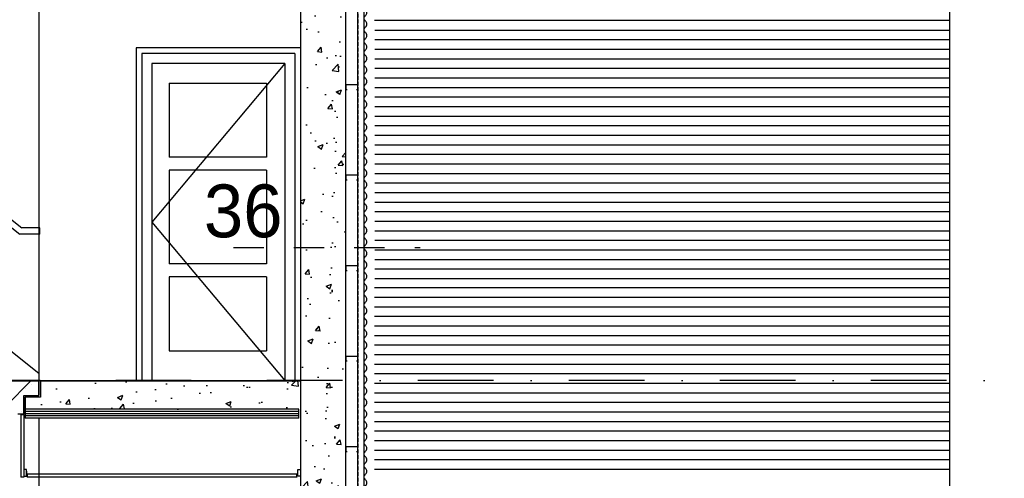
# Model space of a CAD drawing. Extents: x 0 to 140000, y 0 to 84100.
# Tile 92 of 105: x 118847 to 125367, y 48026 to 51066. Entities that reach past the tile are written whole.
import ezdxf

# ---------------------------------------------------------------- set-up
doc = ezdxf.new("R2010")
doc.units = 0
doc.header["$LTSCALE"] = 100
doc.header["$MEASUREMENT"] = 0
for name, pattern in [('B0201', [50, 31.25, -6.25, 6.25, -6.25]), ('DASHDOT', [1, 0.5, -0.25, 0, -0.25]), ('DASHEDX2', [1.5, 1, -0.5]), ('HIDDEN', [0.375, 0.25, -0.125]), ('TEGELS', [4, 2, -2])]:
    doc.linetypes.add(name, pattern=pattern)
doc.layers.get('0').update_dxf_attribs({"linetype": 'CONTINUOUS'})
for name, color, linetype in [('AA24----_TRAPPEN', 1, 'CONTINUOUS'), ('AA28----_ARCEER', 2, 'CONTINUOUS'), ('AA28----_KONSTRUKTIE', 1, 'CONTINUOUS'), ('AI31----_BUITENKOZ', 7, 'CONTINUOUS'), ('AL$7A---_STRAMIEN', 42, 'B0201'), ('AL21----_BUITENWAND', 2, 'CONTINUOUS'), ('AL21XI--_HOUT', 7, 'CONTINUOUS'), ('AL23----_VLOEREN', 7, 'CONTINUOUS'), ('AL24----_TRAPPEN', 2, 'CONTINUOUS'), ('AL24MH--_METAAL', 2, 'CONTINUOUS'), ('AL28----_KONSTRUKTIE', 3, 'CONTINUOUS'), ('AL28MH--_METAAL', 3, 'CONTINUOUS'), ('AL32----_BINNENKOZ', 7, 'CONTINUOUS'), ('AL41----_BUITENWANDA', 2, 'CONTINUOUS'), ('AL43----_VLOERAFW', 1, 'CONTINUOUS'), ('AL45----_PLAFONDAFW', 7, 'CONTINUOUS'), ('AT$1A---_ALGEMEEN', 7, 'CONTINUOUS'), ('DETAILS', 4, 'TEGELS')]:
    doc.layers.add(name, color=color, linetype=linetype)
doc.styles.add('03_100', font='B-GBP.shx', dxfattribs={"height": 350})

# ---------------------------------------------------------------- blocks, each defined once
blk = doc.blocks.new('16EEN')
at = {"layer": 'AL24----_TRAPPEN', "color": 1, "linetype": 'DASHEDX2'}
for p, q in [((4560, 3060), (3794.3, 3060)), ((3840, 3045), (3840, 3045)), ((3973.7, 2824.2), (3973.7, 2824.2)), ((0, 56.4), (0, 20))]:
    blk.add_line(p, q, dxfattribs=at)
for points in [[(0, 56.4), (2039.9, 1671.3), (3794.3, 3060)], [(4560, 3060), (4560, 3060), (4560, 3060), (4560, 2950), (4460, 2950), (4460, 2824.2), (3973.7, 2824.2)], [(3973.7, 2824.2), (2278.7, 1482.3), (358.6, -37.7)], [(358.6, -37.7), (140, -210.8), (100, -210.8), (100, -90), (0, -90), (0, 20)]]:
    blk.add_lwpolyline(points, dxfattribs=at)
blk.add_lwpolyline([(0, 5), (234.9, 5, 0.227792), (266.1, 20, 0.261738), (272.5, 58.7), (240, 145), (240, 195), (474.9, 195, 0.520567), (512.5, 248.7), (480, 335), (480, 385), (714.9, 385, 0.520567), (752.5, 438.7), (720, 525), (720, 575), (954.9, 575, 0.520567), (992.5, 628.7), (960, 715), (960, 765), (1194.9, 765, 0.520567), (1232.5, 818.7), (1200, 905), (1200, 955), (1434.9, 955, 0.520567), (1472.5, 1008.7), (1440, 1095), (1440, 1145), (1674.9, 1145, 0.520567), (1712.5, 1198.7), (1680, 1285), (1680, 1335), (1914.9, 1335, 0.322881), (1952.8, 1362.4, 0.16924), (1952.5, 1388.7), (1920, 1475), (1920, 1525), (2154.9, 1525, 0.311297), (2192.3, 1550.8, 0.180087), (2192.5, 1578.7), (2160, 1665), (2160, 1715), (2394.9, 1715, 0.520567), (2432.5, 1768.7), (2400, 1855), (2400, 1905), (2634.9, 1905, 0.520567), (2672.5, 1958.7), (2640, 2045), (2640, 2095), (2874.9, 2095, 0.520567), (2912.5, 2148.7), (2880, 2235), (2880, 2285), (3114.9, 2285, 0.520567), (3152.5, 2338.7), (3120, 2425), (3120, 2475), (3354.9, 2475, 0.520567), (3392.5, 2528.7), (3360, 2615), (3360, 2665), (3594.9, 2665, 0.520567), (3632.5, 2718.7), (3600, 2805), (3600, 2855), (3834.9, 2855, 0.520567), (3872.5, 2908.7), (3840, 2995), (3840, 3045), (4560, 3045)], format="xyb", dxfattribs=at)

msp = doc.modelspace()

# ---------------------------------------------------------------- hatches: boundary and pattern name
at = {"layer": 'AA28----_ARCEER'}
h = msp.add_hatch(dxfattribs=at)
h.set_pattern_fill('AR-CONC', color=1, scale=50, style=0)
h.set_pattern_definition([(50, (0, 110.12), (358.6301, -31.3761), [37.5, -412.5]), (355, (0, 110.12), (-69.3757, 376.0961), [30, -330]), (100.4514, (29.9, 107.5), (289.2547, 344.7198), [31.8701, -350.5711]), (46.1842, (0, 210.1), (533.6205, -82.7595), [56.25, -618.75]), (96.6356, (44.47, 203.2), (467.3314, 487.059), [47.8051, -525.8565]), (351.1842, (0, 210.1), (467.331, 487.0593), [45, -495]), (21, (50, 185.12), (298.4535, -201.30945), [37.5, -412.5]), (326, (50, 185.12), (121.6577, 362.575), [30, -330]), (71.4514, (74.87, 168.35), (420.1113, 161.26525), [31.8701, -350.5711]), (37.5, (0, 110.12), (6.07993, 166.44693), [0, -326, 0, -335, 0, -331.25]), (7.5, (0, 110.12), (131.53477, 197.20586), [0, -191, 0, -318.5, 0, -126.25]), (327.5, (-111.5, 110.12), (266.91122, -11.27744), [0, -125, 0, -390, 0, -517.5]), (317.5, (-161.5, 110.12), (291.5931, 50.0525), [0, -162.5, 0, -259, 0, -367.5])])
h.paths.add_polyline_path([(120696.7, 48484.8), (120706.7, 48484.8), (120706.7, 48674.8), (118984.7, 48674.8), (118984.7, 48674.8), (118884.7, 48674.8), (118884.7, 48484.8), (120696.7, 48484.8)])
at = {"layer": 'AA28----_KONSTRUKTIE'}
h = msp.add_hatch(dxfattribs=at)
h.set_pattern_fill('AR-CONC', color=256, scale=50, style=0)
h.set_pattern_definition([(50, (0, 0), (358.6301, -31.3761), [37.5, -412.5]), (355, (0, 0), (-69.3757, 376.0961), [30, -330]), (100.4514, (29.9, -2.6), (289.2547, 344.7198), [31.8701, -350.5711]), (46.1842, (0, 100), (533.6205, -82.7595), [56.25, -618.75]), (96.6356, (44.47, 93.1), (467.3314, 487.059), [47.8051, -525.8565]), (351.1842, (0, 100), (467.331, 487.0593), [45, -495]), (21, (50, 75), (298.4535, -201.30945), [37.5, -412.5]), (326, (50, 75), (121.6577, 362.575), [30, -330]), (71.4514, (74.87, 58.22), (420.1113, 161.26525), [31.8701, -350.5711]), (37.5, (0, 0), (6.07993, 166.44693), [0, -326, 0, -335, 0, -331.25]), (7.5, (0, 0), (131.53477, 197.20586), [0, -191, 0, -318.5, 0, -126.25]), (327.5, (-111.5, 0), (266.91122, -11.27744), [0, -125, 0, -390, 0, -517.5]), (317.5, (-161.5, 0), (291.5931, 50.0525), [0, -162.5, 0, -259, 0, -367.5])])
h.paths.add_polyline_path([(120706.7, 45214.7), (121006.7, 45214.7), (121006.5, 51714.7), (120706.7, 51714.7)])

# ---------------------------------------------------------------- linework, layer by layer
at = {"layer": 'AA24----_TRAPPEN', "color": 1}
for p, q in [((118761.6, 48511.7), (118919.6, 48669.7)), ((118928, 48646), (118928, 48646)), ((118887.9, 48621.8), (118887.9, 48621.8)), ((118862, 48471.4), (118862, 48471.4))]:
    msp.add_line(p, q, dxfattribs=at)
at = {"layer": 'AI31----_BUITENKOZ', "color": 1}
for p, q in [((120602.7, 50774.7), (119722.7, 49724.7)), ((119722.7, 49724.7), (120602.7, 48674.7))]:
    msp.add_line(p, q, dxfattribs=at)
at = {"layer": 'AL$7A---_STRAMIEN', "color": 1, "linetype": 'DASHDOT', "ltscale": 10}
msp.add_line((130984.9, 48674.7), (100957.8, 48674.7), dxfattribs=at)
at = {"layer": 'AL21----_BUITENWAND'}
msp.add_line((125006.7, 45584.7), (125006.7, 58764.7), dxfattribs=at)
at = {"layer": 'AL21----_BUITENWAND', "color": 42}
for p, q in [((125006.7, 51061.3), (121196.2, 51061.3)), ((121198.9, 50997.7), (125006.7, 50997.7)), ((121198.9, 50934.3), (125006.7, 50934.3)), ((121198.9, 50871), (125006.7, 50871)), ((121198.9, 50807.7), (125006.7, 50807.7)), ((121198.9, 50744.3), (125006.7, 50744.3)), ((121198.9, 50681), (125006.7, 50681)), ((121198.9, 50617.7), (125006.7, 50617.7)), ((121198.9, 50554.3), (125006.7, 50554.3)), ((121198.9, 50491), (125006.7, 50491)), ((121198.9, 50427.7), (125006.7, 50427.7)), ((121198.9, 50364.3), (125006.7, 50364.3)), ((121198.9, 50301), (125006.7, 50301)), ((121198.9, 50237.7), (125006.7, 50237.7)), ((121198.9, 50174.3), (125006.7, 50174.3)), ((121198.9, 50111), (125006.7, 50111)), ((121198.9, 50047.7), (125006.7, 50047.7)), ((121198.9, 49984.3), (125006.7, 49984.3)), ((121198.9, 49921), (125006.7, 49921)), ((121198.9, 49857.7), (125006.7, 49857.7)), ((121198.9, 49794.3), (125006.7, 49794.3)), ((121198.9, 49731), (125006.7, 49731)), ((121198.9, 49667.7), (125006.7, 49667.7)), ((121198.9, 49604.3), (125006.7, 49604.3)), ((121198.9, 49541), (125006.7, 49541)), ((121198.9, 49477.7), (125006.7, 49477.7)), ((121198.9, 49414.3), (125006.7, 49414.3)), ((121198.9, 49351), (125006.7, 49351)), ((125006.7, 49288), (121196.2, 49288)), ((125006.7, 49224.7), (121196.2, 49224.7)), ((125006.7, 49161.3), (121196.2, 49161.3)), ((125006.7, 49098), (121196.2, 49098)), ((125006.7, 49034.7), (121196.2, 49034.7)), ((125006.7, 48971.3), (121196.2, 48971.3)), ((125006.7, 48971.3), (121196.2, 48971.3)), ((125006.7, 48908), (121196.2, 48908)), ((125006.7, 48844.7), (121196.2, 48844.7)), ((125006.7, 48781.3), (121196.2, 48781.3)), ((125006.7, 48718), (121196.2, 48718)), ((125006.7, 48654.7), (121196.2, 48654.7)), ((125006.7, 48591.3), (121196.2, 48591.3)), ((125006.7, 48528), (121196.2, 48528)), ((125006.7, 48464.7), (121196.2, 48464.7)), ((125006.7, 48401.3), (121196.2, 48401.3)), ((125006.7, 48338), (121196.2, 48338)), ((125006.7, 48274.7), (121196.2, 48274.7)), ((125006.7, 48211.3), (121196.2, 48211.3)), ((125006.7, 48148), (121196.2, 48148)), ((125006.7, 48084.7), (121196.2, 48084.7))]:
    msp.add_line(p, q, dxfattribs=at)
at = {"layer": 'AL21XI--_HOUT'}
msp.add_lwpolyline([(121116.7, 45675.3), (121128.7, 45675.3), (121128.7, 75234.7), (121036.7, 75234.7), (121036.7, 51810.8), (121039.6, 51810.8)], dxfattribs=at)
at = {"layer": 'AL23----_VLOEREN', "color": 3}
for p, q in [((120696.7, 48484.7), (118884.7, 48484.7)), ((120696.7, 48424.7), (120696.7, 48484.7)), ((120696.7, 48424.7), (118884.7, 48424.7))]:
    msp.add_line(p, q, dxfattribs=at)
at = {"layer": 'AL23----_VLOEREN', "color": 8}
for p, q in [((120696.7, 48469.7), (118884.7, 48469.7)), ((120696.7, 48454.7), (118884.7, 48454.7)), ((120696.7, 48439.7), (118884.7, 48439.7))]:
    msp.add_line(p, q, dxfattribs=at)
at = {"layer": 'AL23----_VLOEREN', "color": 3}
msp.add_lwpolyline([(120706.7, 48669.7), (118984.7, 48669.7), (118984.7, 48564.6), (118884.7, 48564.7), (118884.7, 48424.7)], dxfattribs=at)
at = {"layer": 'AL24----_TRAPPEN', "color": 1}
for q in [(115180.4, 51724.7), (118974.7, 48669.7)]:
    msp.add_line((118974.7, 48720.9), q, dxfattribs=at)
at = {"layer": 'AL24----_TRAPPEN'}
for p, q in [((118974.7, 48669.7), (118739.8, 48669.7)), ((118974.7, 48574.6), (118974.7, 48669.7)), ((118874.7, 48453.8), (118874.7, 48574.6)), ((118874.7, 48574.6), (118974.7, 48574.6)), ((118834.7, 48453.8), (118874.7, 48453.8))]:
    msp.add_line(p, q, dxfattribs=at)
at = {"layer": 'AL24----_TRAPPEN', "color": 0}
for p, q in [((118974.7, 48669.7), (118974.7, 48574.6)), ((118874.7, 48574.6), (118874.7, 48453.8)), ((118874.7, 48574.6), (118974.7, 48574.6)), ((118834.7, 48453.8), (118874.7, 48453.8))]:
    msp.add_line(p, q, dxfattribs=at)
msp.add_lwpolyline([(118974.7, 48669.7), (118739.8, 48669.7, -0.520567), (118702.2, 48723.3), (118734.7, 48809.7), (118734.7, 48859.7)], format="xyb", dxfattribs=at)
at = {"layer": 'AL24----_TRAPPEN', "color": 1}
msp.add_lwpolyline([(118974.7, 48674.7, -0.520335), (118974.7, 48674.7), (118974.7, 48674.7), (118974.7, 48674.7), (118974.7, 48674.7), (118974.7, 48674.7), (118739.8, 48674.7)], format="xyb", dxfattribs=at)
at = {"layer": 'AL24MH--_METAAL'}
for p, q in [((115007.4, 52683.6), (118847.4, 49643.6)), ((115022, 52725.6), (118862, 49685.6)), ((118979.7, 49685.6), (118862, 49685.6)), ((118979.7, 49643.6), (118979.7, 49685.6)), ((118979.7, 49643.6), (118847.4, 49643.6))]:
    msp.add_line(p, q, dxfattribs=at)
at = {"layer": 'AL28----_KONSTRUKTIE', "color": 0}
for p, q in [((118974.7, 51464.7), (118974.7, 48669.7)), ((118974.7, 48424.7), (118974.7, 45629.7))]:
    msp.add_line(p, q, dxfattribs=at)
at = {"layer": 'AL28----_KONSTRUKTIE'}
msp.add_lwpolyline([(120706.7, 45214.7), (121006.7, 45214.7), (121006.5, 51714.7), (120706.7, 51714.7)], close=True, dxfattribs=at)
at = {"layer": 'AL28MH--_METAAL', "color": 2, "linetype": 'HIDDEN'}
msp.add_line((121089.4, 45717.8), (121089.4, 51712.9), dxfattribs=at)
at = {"layer": 'AL28MH--_METAAL', "color": 1}
msp.add_lwpolyline([(121086.7, 45645.3), (121086.7, 51709.7)], dxfattribs=at)
at = {"layer": 'AL28MH--_METAAL', "color": 4}
for points in [[(121078, 50604.1), (121086.7, 50604.1), (121086.7, 50634.7), (121006.7, 50634.7), (121006.7, 50604.1), (121015.7, 50604.1)], [(121078, 50004.1), (121086.7, 50004.1), (121086.7, 50034.7), (121006.7, 50034.7), (121006.7, 50004.1), (121015.7, 50004.1)], [(121078, 49404.1), (121086.7, 49404.1), (121086.7, 49434.7), (121006.7, 49434.7), (121006.7, 49404.1), (121015.7, 49404.1)], [(121078, 48804.1), (121086.7, 48804.1), (121086.7, 48834.7), (121006.7, 48834.7), (121006.7, 48804.1), (121015.7, 48804.1)], [(121078, 48204.1), (121086.7, 48204.1), (121086.7, 48234.7), (121006.7, 48234.7), (121006.7, 48204.1), (121015.7, 48204.1)]]:
    msp.add_lwpolyline(points, dxfattribs=at)
at = {"layer": 'AL32----_BINNENKOZ', "color": 42}
for p, q in [((120706.7, 50878.7), (119618.7, 50878.7)), ((119618.7, 50878.7), (119618.7, 48674.7)), ((120706.7, 50878.7), (120706.7, 48674.7)), ((120669.7, 50841.7), (119655.7, 50841.7)), ((119655.7, 50841.7), (119655.7, 48674.7)), ((120669.7, 50841.7), (120669.7, 48674.7)), ((120602.7, 50774.7), (119722.7, 50774.7)), ((119722.7, 50774.7), (119722.7, 48674.7)), ((120602.7, 50774.7), (120602.7, 48674.7)), ((119836.3, 50644.7), (120481.3, 50644.7)), ((119836.3, 50644.7), (119836.3, 50155.7)), ((120481.3, 50644.7), (120481.3, 50155.7)), ((120481.3, 50155.7), (119836.3, 50155.7)), ((120481.3, 50067.7), (119836.3, 50067.7)), ((119836.3, 50067.7), (119836.3, 49448.7)), ((120481.3, 50067.7), (120481.3, 49448.7)), ((120481.3, 49448.7), (119836.3, 49448.7)), ((120481.3, 49360.7), (119836.3, 49360.7)), ((119836.3, 49360.7), (119836.3, 48871.7)), ((120481.3, 49360.7), (120481.3, 48871.7)), ((119836.3, 48871.7), (120481.3, 48871.7))]:
    msp.add_line(p, q, dxfattribs=at)
at = {"layer": 'AL41----_BUITENWANDA'}
for points in [[(121137.7, 50941.9, 0.474695), (121137.7, 50979.9, -0.474695), (121137.7, 51017.9, 0.474695), (121137.7, 51055.9, -0.474695), (121137.7, 51093.9, 0.474695), (121137.7, 51131.9, -0.474695), (121137.7, 51169.9, 0.474695), (121137.7, 51207.9, -0.474695), (121137.7, 51245.9, 0.474695), (121137.7, 51283.9, -0.474695), (121137.7, 51321.9, 0.474695), (121137.7, 51359.9, -0.474695), (121137.7, 51397.9, 0.474695), (121137.7, 51435.9, -0.474695), (121137.7, 51473.9, 0.474695), (121137.7, 51511.9, -0.474695), (121137.7, 51549.9, 0.474695), (121137.7, 51587.9, -0.474695), (121137.7, 51625.9, 0.474695), (121137.7, 51663.9, -0.474695), (121137.7, 51701.9, 0.474695)], [(121137.7, 50181.9, 0.474695), (121137.7, 50219.9, -0.474695), (121137.7, 50257.9, 0.474695), (121137.7, 50295.9, -0.474695), (121137.7, 50333.9, 0.474695), (121137.7, 50371.9, -0.474695), (121137.7, 50409.9, 0.474695), (121137.7, 50447.9, -0.474695), (121137.7, 50485.9, 0.474695), (121137.7, 50523.9, -0.474695), (121137.7, 50561.9, 0.474695), (121137.7, 50599.9, -0.474695), (121137.7, 50637.9, 0.474695), (121137.7, 50675.9, -0.474695), (121137.7, 50713.9, 0.474695), (121137.7, 50751.9, -0.474695), (121137.7, 50789.9, 0.474695), (121137.7, 50827.9, -0.474695), (121137.7, 50865.9, 0.474695), (121137.7, 50903.9, -0.474695), (121137.7, 50941.9, 0.474695)], [(121137.7, 49421.9, 0.474695), (121137.7, 49459.9, -0.474695), (121137.7, 49497.9, 0.474695), (121137.7, 49535.9, -0.474695), (121137.7, 49573.9, 0.474695), (121137.7, 49611.9, -0.474695), (121137.7, 49649.9, 0.474695), (121137.7, 49687.9, -0.474695), (121137.7, 49725.9, 0.474695), (121137.7, 49763.9, -0.474695), (121137.7, 49801.9, 0.474695), (121137.7, 49839.9, -0.474695), (121137.7, 49877.9, 0.474695), (121137.7, 49915.9, -0.474695), (121137.7, 49953.9, 0.474695), (121137.7, 49991.9, -0.474695), (121137.7, 50029.9, 0.474695), (121137.7, 50067.9, -0.474695), (121137.7, 50105.9, 0.474695), (121137.7, 50143.9, -0.474695), (121137.7, 50181.9, 0.474695)], [(121137.7, 48661.9, 0.474695), (121137.7, 48699.9, -0.474695), (121137.7, 48737.9, 0.474695), (121137.7, 48775.9, -0.474695), (121137.7, 48813.9, 0.474695), (121137.7, 48851.9, -0.474695), (121137.7, 48889.9, 0.474695), (121137.7, 48927.9, -0.474695), (121137.7, 48965.9, 0.474695), (121137.7, 49003.9, -0.474695), (121137.7, 49041.9, 0.474695), (121137.7, 49079.9, -0.474695), (121137.7, 49117.9, 0.474695), (121137.7, 49155.9, -0.474695), (121137.7, 49193.9, 0.474695), (121137.7, 49231.9, -0.474695), (121137.7, 49269.9, 0.474695), (121137.7, 49307.9, -0.474695), (121137.7, 49345.9, 0.474695), (121137.7, 49383.9, -0.474695), (121137.7, 49421.9, 0.474695)], [(121137.7, 47901.9, 0.474695), (121137.7, 47939.9, -0.474695), (121137.7, 47977.9, 0.474695), (121137.7, 48015.9, -0.474695), (121137.7, 48053.9, 0.474695), (121137.7, 48091.9, -0.474695), (121137.7, 48129.9, 0.474695), (121137.7, 48167.9, -0.474695), (121137.7, 48205.9, 0.474695), (121137.7, 48243.9, -0.474695), (121137.7, 48281.9, 0.474695), (121137.7, 48319.9, -0.474695), (121137.7, 48357.9, 0.474695), (121137.7, 48395.9, -0.474695), (121137.7, 48433.9, 0.474695), (121137.7, 48471.9, -0.474695), (121137.7, 48509.9, 0.474695), (121137.7, 48547.9, -0.474695), (121137.7, 48585.9, 0.474695), (121137.7, 48623.9, -0.474695), (121137.7, 48661.9, 0.474695)]]:
    msp.add_lwpolyline(points, format="xyb", dxfattribs=at)
at = {"layer": 'AL43----_VLOERAFW', "color": 1, "linetype": 'CONTINUOUS'}
msp.add_line((118974.7, 48674.7), (120706.7, 48674.7), dxfattribs=at)
at = {"layer": 'AL45----_PLAFONDAFW'}
for p, q in [((118854.7, 48448.8), (118854.7, 48034.7)), ((118854.7, 48448.8), (118874.7, 48448.8)), ((118874.7, 48448.8), (118874.7, 48453.8)), ((118874.7, 48448.8), (118874.7, 48034.7)), ((120682.1, 48054.7), (118899.3, 48054.7)), ((118899.3, 48034.7), (118899.3, 48054.7)), ((120682.1, 48034.7), (120682.1, 48054.7)), ((118874.7, 48034.7), (118854.7, 48034.7)), ((120682.1, 48034.7), (118899.3, 48034.7))]:
    msp.add_line(p, q, dxfattribs=at)
for points in [[(118874.7, 48039.7), (118892.7, 48039.7), (118892.7, 48084.7), (118874.7, 48084.7)], [(120706.7, 48039.7), (120688.7, 48039.7), (120688.7, 48084.7), (120706.7, 48084.7)]]:
    msp.add_lwpolyline(points, close=True, dxfattribs=at)
at = {"layer": 'AL45----_PLAFONDAFW', "const_width": 2}
for points in [[(118896, 48073.8), (118896, 48032.1), (118916, 48032.1)], [(120685.4, 48073.8), (120685.4, 48032.1), (120665.4, 48032.1)]]:
    msp.add_lwpolyline(points, dxfattribs=at)
at = {"layer": 'DETAILS', "color": 5}
msp.add_line((120263.2, 49557), (121498.1, 49557), dxfattribs=at)

# ---------------------------------------------------------------- block references
msp.add_blockref('16EEN', (114414.7, 48669.7))

# ---------------------------------------------------------------- texts
at = {"layer": 'AT$1A---_ALGEMEEN', "color": 4, "style": '03_100'}
msp.add_text('36', height=350, dxfattribs=at).set_placement((120067.2, 49623.9))

doc.saveas('drawing.dxf')
